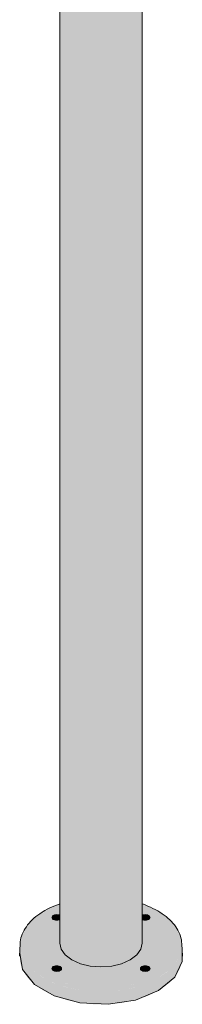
# Model space of a CAD drawing. Header units: millimetres. Extents: x -6700 to -2836, y -234 to 6815.
# Tile 4 of 10: x -5055 to -4869, y 1282 to 2401. Entities that reach past the tile are written whole.
import ezdxf

# ---------------------------------------------------------------- set-up
doc = ezdxf.new("R2010")
doc.units = ezdxf.units.MM
doc.layers.add('E-LITE-EQPM', color=7, linetype='Continuous', lineweight=20)

# ---------------------------------------------------------------- blocks, each defined once
blk = doc.blocks.new('74435F2-04 - 74435F2-04 MUFFIN Dark grey pole lamp 2XE27-532692-00 Isometrico PDF')
at = {"layer": 'E-LITE-EQPM', "lineweight": 9, "true_color": 0xeaeaea}
for points in [[(-7009.3, 1324.5), (-6997.1, 1325.4), (-6985.8, 1328.1), (-6976, 1332.4), (-6968.4, 1338.3), (-6963.9, 1344.6), (-6962.3, 1351.6), (-6962.3, 2862.7), (-6963.4, 2863.3), (-6963.2, 2898.4), (-6962.3, 2904.3), (-6962.3, 2937.3), (-6962.4, 2941.7), (-6963.9, 2935.1), (-6968.6, 2928.6), (-6976, 2923), (-6985.8, 2918.7), (-6997.1, 2915.9), (-7010.2, 2915.1), (-7022.5, 2916.2), (-7029.6, 2917.9), (-7026.4, 2878.3), (-7021.5, 2877.2), (-7010, 2876.3), (-6999.3, 2876.9), (-6997.5, 2875.9), (-6997.5, 2841.6), (-7042.5, 2815.6), (-7042.5, 1332.4), (-7032.8, 1328.1), (-7021.5, 1325.4), (-7017.1, 1325.1)], [(-7042.5, 1332.4), (-7042.5, 2815.6), (-7056.3, 2807.7), (-7056.3, 1351.5), (-7054.7, 1344.6), (-7050, 1338.1)], [(-7017.3, 1296.4), (-7000.3, 1296.5), (-6985, 1298.1), (-6969.2, 1301.5), (-6956.1, 1305.9), (-6944.2, 1311.7), (-6944.8, 1313.7), (-6946.2, 1315.2), (-6958.1, 1309.4), (-6971.6, 1305), (-6986.2, 1301.9), (-7001.5, 1300.3), (-7017.1, 1300.3), (-7032.8, 1302), (-7047.7, 1305.2), (-7060.4, 1309.4), (-7073, 1315.7), (-7082.3, 1322.1), (-7090.1, 1329.9), (-7095.4, 1338.3), (-7098.1, 1347.1), (-7098.1, 1356.1), (-7095.4, 1365), (-7090.1, 1373.4), (-7082.3, 1381.2), (-7072.4, 1388), (-7073.8, 1388.2), (-7082.3, 1382.4), (-7087.8, 1377.8), (-7093.9, 1370.9), (-7096.9, 1366), (-7099.7, 1359.5), (-7101, 1354), (-7101, 1344.6), (-7097.9, 1335), (-7092.8, 1326.8), (-7084, 1318.3), (-7073.4, 1311.2), (-7061.4, 1305.5), (-7047, 1300.9), (-7032.4, 1297.9), (-7017.4, 1296.4)], [(-7059.7, 1377.6), (-7057.8, 1377.8), (-7056.3, 1378.3), (-7056.3, 1383.2), (-7057, 1383.5), (-7058.3, 1383.8), (-7060.4, 1383.8), (-7061.1, 1383.8), (-7062.4, 1383.5), (-7063.9, 1382.7), (-7064.4, 1382.3), (-7065.1, 1381.2), (-7065.2, 1380.7), (-7064.9, 1379.8), (-7064.3, 1379), (-7063.2, 1378.3), (-7062, 1377.9), (-7060.6, 1377.6)], [(-6958.9, 1377.6), (-6957, 1377.8), (-6955.8, 1378.1), (-6954.8, 1378.7), (-6954, 1379.3), (-6953.6, 1380), (-6953.4, 1380.7), (-6953.6, 1381.5), (-6954.1, 1382.3), (-6955, 1383), (-6956.1, 1383.5), (-6958.1, 1383.8), (-6958.9, 1383.9), (-6960.3, 1383.8), (-6962.3, 1383.2), (-6962.3, 1378.3), (-6961.2, 1377.9), (-6959.8, 1377.6)], [(-7013.8, 1282), (-7001.2, 1282), (-6985.3, 1283.6), (-6970.1, 1286.8), (-6956.1, 1291.5), (-6943.7, 1297.5), (-6944.2, 1311.7), (-6956.5, 1305.8), (-6971.6, 1300.9), (-6986.2, 1297.9), (-7001.5, 1296.4), (-7018.3, 1296.5), (-7034.7, 1298.3), (-7048.5, 1301.2), (-7062.5, 1305.9), (-7075.3, 1312.3), (-7085.2, 1319.3), (-7092.8, 1326.8), (-7098.2, 1335.6), (-7101, 1344.7), (-7101.1, 1351.6), (-7101.6, 1340), (-7101.5, 1330.1), (-7098.8, 1321.4), (-7093.3, 1312.7), (-7085.2, 1304.6), (-7074.8, 1297.5), (-7062.5, 1291.5), (-7047, 1286.5), (-7032.4, 1283.5), (-7017.1, 1282)], [(-6943.7, 1297.5), (-6932.7, 1305.2), (-6925.3, 1312.7), (-6919.6, 1321.8), (-6916.9, 1330.6), (-6916.9, 1340), (-6917.5, 1351.6), (-6917.6, 1344.6), (-6920.4, 1335.4), (-6925.8, 1326.8), (-6933.8, 1318.8), (-6944.2, 1311.7), (-6944, 1305.2)], [(-7063.6, 1320.3), (-7063.6, 1324.8), (-7064.4, 1324.1), (-7065, 1323.3), (-7065.2, 1322.5), (-7064.9, 1321.6), (-7064.3, 1320.8), (-7063.9, 1320.6)], [(-7059.7, 1319.4), (-7057.8, 1319.6), (-7056.6, 1319.9), (-7055.6, 1320.4), (-7054.8, 1321.1), (-7054.4, 1321.8), (-7054.2, 1322.5), (-7054.4, 1323.3), (-7054.9, 1324.1), (-7055.8, 1324.8), (-7057, 1325.3), (-7058.3, 1325.6), (-7059.7, 1325.7), (-7061.1, 1325.6), (-7062.4, 1325.3), (-7063.6, 1324.8), (-7063.6, 1320.3), (-7062, 1319.7), (-7060.4, 1319.4)], [(-6958.9, 1319.4), (-6956.5, 1319.7), (-6955.8, 1319.9), (-6955, 1320.3), (-6955, 1324.8), (-6956.1, 1325.3), (-6957.5, 1325.6), (-6958.9, 1325.7), (-6960.3, 1325.6), (-6962, 1325.1), (-6962.8, 1324.8), (-6963.6, 1324.1), (-6964.2, 1323.3), (-6964.4, 1322.5), (-6964.1, 1321.6), (-6963.4, 1320.8), (-6962.4, 1320.1), (-6961.2, 1319.7), (-6959.8, 1319.4)], [(-6955, 1320.3), (-6954, 1321.1), (-6953.5, 1322.1), (-6953.4, 1322.5), (-6953.6, 1323.3), (-6954.1, 1324.1), (-6955, 1324.8), (-6955, 1320.9)]]:
    blk.add_hatch(color=254, dxfattribs=at).paths.add_polyline_path(points)
h = blk.add_hatch(color=254, dxfattribs=at)
h.paths.add_polyline_path([(-7007.3, 1300.3), (-7001.5, 1300.3), (-6986.2, 1301.9), (-6970.9, 1305.2), (-6958.1, 1309.4), (-6946.2, 1315.2), (-6955, 1320.3), (-6956.5, 1319.7), (-6958.3, 1319.4), (-6958.9, 1319.4), (-6960.3, 1319.5), (-6962, 1320), (-6962.8, 1320.3), (-6963.6, 1320.9), (-6964.2, 1321.7), (-6964.4, 1322.5), (-6964.2, 1323.3), (-6963.6, 1324.1), (-6962.8, 1324.8), (-6976, 1332.4), (-6985.8, 1328.1), (-6997.1, 1325.4), (-7009.3, 1324.5), (-7022.5, 1325.7), (-7033.3, 1328.3), (-7042.5, 1332.4), (-7050.2, 1338.3), (-7054.7, 1344.6), (-7056.3, 1351.6), (-7056.3, 1378.3), (-7057, 1378), (-7058.3, 1377.7), (-7059.7, 1377.6), (-7061.1, 1377.7), (-7062.4, 1378), (-7063.9, 1378.8), (-7064.4, 1379.1), (-7065, 1379.9), (-7065.2, 1380.7), (-7065, 1381.5), (-7064.4, 1382.3), (-7063.6, 1383), (-7072.3, 1388), (-7082.3, 1381.2), (-7090.1, 1373.4), (-7095.4, 1365), (-7098.1, 1356.1), (-7098.1, 1347.1), (-7095.4, 1338.3), (-7090.1, 1329.9), (-7081.9, 1321.8), (-7072.3, 1315.2), (-7060.4, 1309.4), (-7047, 1305), (-7032.4, 1301.9), (-7017.1, 1300.3)])
h.paths.add_polyline_path([(-7059.7, 1319.4), (-7062.1, 1319.7), (-7062.5, 1319.8), (-7063.9, 1320.6), (-7064.4, 1320.9), (-7065.1, 1322.1), (-7065.2, 1322.5), (-7065, 1323.3), (-7064.4, 1324.1), (-7063.6, 1324.8), (-7062.4, 1325.3), (-7061.1, 1325.6), (-7059.7, 1325.7), (-7058.3, 1325.6), (-7057, 1325.3), (-7055.8, 1324.8), (-7054.7, 1323.8), (-7054.4, 1323.3), (-7054.2, 1322.5), (-7054.4, 1321.7), (-7054.9, 1320.9), (-7055.8, 1320.3), (-7057, 1319.8), (-7058.3, 1319.5)])
h = blk.add_hatch(color=254, dxfattribs=at)
h.paths.add_polyline_path([(-6944.2, 1311.7), (-6933.4, 1319.3), (-6925.8, 1326.8), (-6920.3, 1335.6), (-6917.5, 1344.7), (-6917.5, 1354), (-6918.7, 1358.6), (-6919.7, 1362), (-6924.4, 1370.5), (-6930.1, 1377.1), (-6935.1, 1381.5), (-6939.5, 1384.9), (-6950.7, 1391.3), (-6962.3, 1395.9), (-6962.3, 1395.2), (-6958.1, 1393.8), (-6946.2, 1388), (-6936.2, 1381.2), (-6928.5, 1373.4), (-6923.1, 1365), (-6920.4, 1356.1), (-6920.4, 1347.1), (-6923.3, 1338.1), (-6928.5, 1329.9), (-6936.7, 1321.8), (-6946.2, 1315.2), (-6944.8, 1313.7)])
h.paths.add_polyline_path([(-7072.3, 1388), (-7060.4, 1393.8), (-7056.3, 1395.2), (-7056.3, 1396), (-7065.9, 1392.1), (-7073.8, 1388.2), (-7072.4, 1388)])
h = blk.add_hatch(color=254, dxfattribs=at)
h.paths.add_polyline_path([(-6946.2, 1315.2), (-6936.2, 1322.1), (-6928.5, 1329.9), (-6923.1, 1338.3), (-6920.4, 1347.1), (-6920.4, 1356.1), (-6923.1, 1365), (-6928.5, 1373.4), (-6936.2, 1381.2), (-6946.2, 1388), (-6958.1, 1393.8), (-6962.3, 1395.2), (-6962.3, 1383.2), (-6961.6, 1383.5), (-6960.3, 1383.8), (-6958.1, 1383.8), (-6957.5, 1383.8), (-6956.1, 1383.5), (-6955, 1383), (-6954.1, 1382.3), (-6953.5, 1381.2), (-6953.4, 1380.7), (-6953.6, 1379.9), (-6954.1, 1379.1), (-6955, 1378.5), (-6956.1, 1378), (-6957.5, 1377.7), (-6958.9, 1377.6), (-6960.3, 1377.7), (-6962.3, 1378), (-6962.3, 1351.6), (-6963.9, 1344.6), (-6968.6, 1338.1), (-6976, 1332.4), (-6962.8, 1324.8), (-6961.6, 1325.3), (-6960.3, 1325.6), (-6958.9, 1325.7), (-6957.5, 1325.6), (-6956.1, 1325.3), (-6955, 1324.8), (-6954.1, 1324.1), (-6953.6, 1323.3), (-6953.4, 1322.5), (-6953.6, 1321.7), (-6954.1, 1320.9), (-6955, 1320.3), (-6950.7, 1317.8)])
h.paths.add_polyline_path([(-7063.6, 1383), (-7062.4, 1383.5), (-7060.4, 1383.8), (-7059.7, 1383.9), (-7058.3, 1383.8), (-7056.3, 1383.5), (-7056.3, 1395.2), (-7060.4, 1393.8), (-7072.3, 1388), (-7063.9, 1383.2)])
at = {"layer": 'E-LITE-EQPM', "color": 253, "lineweight": 9, "true_color": 0xaaaaaa}
for p, q in [((-6962.3, 1351.6), (-6962.3, 2869.1)), ((-7056.3, 2807.6), (-7056.3, 1351.6)), ((-7101.4, 1350.6), (-7102, 1336.6)), ((-6916.6, 1336.6), (-6917.2, 1350.6))]:
    blk.add_line(p, q, dxfattribs=at)
for points in [[(-7101.4, 1350.6, 0), (-7101.2, 1352.9, 0), (-7100.9, 1355.1, 0), (-7100.4, 1357.4, 0), (-7099.7, 1359.6, 0), (-7098.9, 1361.8, 0), (-7098, 1363.9, 0), (-7096.9, 1366.1, 0), (-7095.7, 1368.2, 0), (-7094.3, 1370.2, 0), (-7092.8, 1372.3, 0), (-7091.2, 1374.2, 0), (-7089.5, 1376.2, 0), (-7087.6, 1378, 0), (-7085.6, 1379.9, 0), (-7083.4, 1381.6, 0), (-7081.2, 1383.3, 0), (-7078.9, 1385, 0), (-7076.4, 1386.6, 0), (-7073.9, 1388.1, 0), (-7073.8, 1388.2, 0)], [(-7056.3, 1396.1, 0), (-7058.7, 1395.2, 0), (-7061.8, 1394, 0), (-7064.7, 1392.8, 0), (-7067.6, 1391.5, 0), (-7070.4, 1390.1, 0), (-7073.1, 1388.6, 0), (-7073.8, 1388.2, 0)], [(-6917.2, 1350.6, 0), (-6917.4, 1352.9, 0), (-6917.7, 1355.1, 0), (-6918.2, 1357.4, 0), (-6918.8, 1359.6, 0), (-6919.6, 1361.8, 0), (-6920.6, 1363.9, 0), (-6921.6, 1366.1, 0), (-6922.9, 1368.2, 0), (-6924.2, 1370.2, 0), (-6925.7, 1372.3, 0), (-6927.4, 1374.2, 0), (-6929.1, 1376.2, 0), (-6931, 1378, 0), (-6933, 1379.9, 0), (-6935.1, 1381.6, 0), (-6937.4, 1383.3, 0), (-6939.7, 1385, 0), (-6942.2, 1386.6, 0), (-6944.7, 1388.1, 0), (-6947.4, 1389.6, 0), (-6950.1, 1391, 0), (-6953, 1392.4, 0), (-6955.9, 1393.7, 0), (-6958.9, 1394.9, 0), (-6962, 1396, 0), (-6962.3, 1396.1, 0)], [(-7063.6, 1378.5, 0), (-7064.4, 1379.1, 0), (-7065, 1379.9, 0), (-7065.2, 1380.7, 0), (-7065, 1381.5, 0), (-7064.4, 1382.3, 0), (-7063.6, 1383, 0)], [(-7063.6, 1383, 0), (-7062.4, 1383.5, 0), (-7061.1, 1383.8, 0), (-7059.7, 1383.9, 0), (-7058.3, 1383.8, 0), (-7057, 1383.5, 0), (-7056.3, 1383.2, 0)], [(-7056.3, 1378.3, 0), (-7057, 1378, 0), (-7058.3, 1377.7, 0), (-7059.7, 1377.6, 0), (-7061.1, 1377.7, 0), (-7062.4, 1378, 0), (-7063.6, 1378.5, 0)], [(-6962.3, 1383.2, 0), (-6961.6, 1383.5, 0), (-6960.3, 1383.8, 0), (-6958.9, 1383.9, 0), (-6957.5, 1383.8, 0), (-6956.1, 1383.5, 0), (-6955, 1383, 0), (-6954.1, 1382.3, 0), (-6953.6, 1381.5, 0), (-6953.4, 1380.7, 0), (-6953.6, 1379.9, 0), (-6954.1, 1379.1, 0), (-6955, 1378.5, 0)], [(-6955, 1378.5, 0), (-6956.1, 1378, 0), (-6957.5, 1377.7, 0), (-6958.9, 1377.6, 0), (-6960.3, 1377.7, 0), (-6961.6, 1378, 0), (-6962.3, 1378.3, 0)], [(-7042.5, 1332.4, 0), (-7050, 1338.1, 0), (-7054.7, 1344.6, 0), (-7056.3, 1351.6, 0)], [(-6962.3, 1351.6, 0), (-6963.9, 1344.6, 0), (-6968.6, 1338.1, 0), (-6976, 1332.4, 0)], [(-6943.7, 1297.5, 0), (-6970.1, 1286.8, 0), (-7001.2, 1282, 0), (-7033.3, 1283.6, 0), (-7062.5, 1291.5, 0), (-7085.2, 1304.6, 0), (-7098.8, 1321.4, 0), (-7101.6, 1340, 0)], [(-6976, 1332.4, 0), (-6985.8, 1328.1, 0), (-6997.1, 1325.4, 0), (-7009.3, 1324.5, 0), (-7021.5, 1325.4, 0), (-7032.8, 1328.1, 0), (-7042.5, 1332.4, 0)], [(-6916.9, 1340, 0), (-6916.9, 1330.6, 0), (-6925.3, 1312.7, 0), (-6943.7, 1297.5, 0)], [(-7055.8, 1320.3, 0), (-7057, 1319.8, 0), (-7058.3, 1319.5, 0), (-7059.7, 1319.4, 0), (-7061.1, 1319.5, 0), (-7062.4, 1319.8, 0), (-7063.6, 1320.3, 0), (-7064.4, 1320.9, 0), (-7065, 1321.7, 0), (-7065.2, 1322.5, 0), (-7065, 1323.3, 0), (-7064.4, 1324.1, 0), (-7063.6, 1324.8, 0)], [(-7063.6, 1324.8, 0), (-7062.4, 1325.3, 0), (-7061.1, 1325.6, 0), (-7059.7, 1325.7, 0), (-7058.3, 1325.6, 0), (-7057, 1325.3, 0), (-7055.8, 1324.8, 0), (-7054.9, 1324.1, 0), (-7054.4, 1323.3, 0), (-7054.2, 1322.5, 0), (-7054.4, 1321.7, 0), (-7054.9, 1320.9, 0), (-7055.8, 1320.3, 0)], [(-6962.8, 1320.3, 0), (-6963.6, 1320.9, 0), (-6964.2, 1321.7, 0), (-6964.4, 1322.5, 0), (-6964.2, 1323.3, 0), (-6963.6, 1324.1, 0), (-6962.8, 1324.8, 0)], [(-6962.8, 1324.8, 0), (-6961.6, 1325.3, 0), (-6960.3, 1325.6, 0), (-6958.9, 1325.7, 0), (-6957.5, 1325.6, 0), (-6956.1, 1325.3, 0), (-6955, 1324.8, 0)], [(-6955, 1324.8, 0), (-6954.1, 1324.1, 0), (-6953.6, 1323.3, 0), (-6953.4, 1322.5, 0), (-6953.6, 1321.7, 0), (-6954.1, 1320.9, 0), (-6955, 1320.3, 0)], [(-6955, 1320.3, 0), (-6956.1, 1319.8, 0), (-6957.5, 1319.5, 0), (-6958.9, 1319.4, 0), (-6960.3, 1319.5, 0), (-6961.6, 1319.8, 0), (-6962.8, 1320.3, 0)]]:
    blk.add_polyline3d(points, dxfattribs=at)

msp = doc.modelspace()

# ---------------------------------------------------------------- block references
at = {"layer": 'E-LITE-EQPM', "color": 253, "lineweight": 9, "true_color": 0xaaaaaa}
msp.add_blockref('74435F2-04 - 74435F2-04 MUFFIN Dark grey pole lamp 2XE27-532692-00 Isometrico PDF', (2047.1, 0), dxfattribs=at)

doc.saveas('drawing.dxf')
